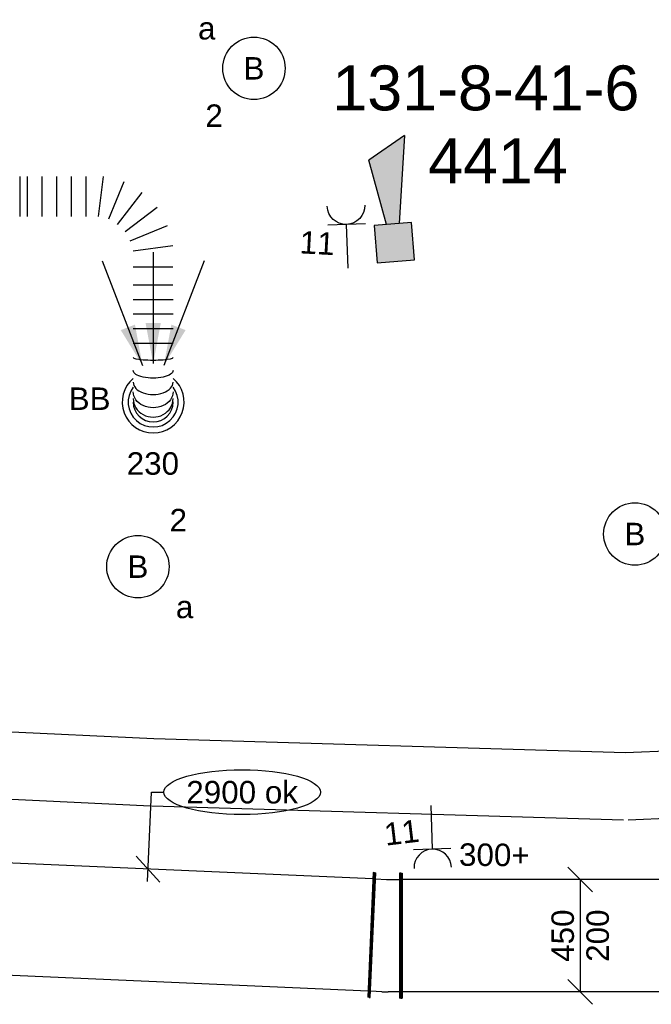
# Model space of a CAD drawing. Extents: x -138812 to 250702, y -18987 to 104055.
# Tile 71 of 193: x 75795 to 78326, y 17429 to 21373. Entities that reach past the tile are written whole.
import ezdxf
from ezdxf.enums import TextEntityAlignment as Align

# ---------------------------------------------------------------- set-up
doc = ezdxf.new("R2010")
doc.units = 0
doc.header["$LTSCALE"] = 50
doc.linetypes.add('CENTER2', pattern=[28.575, 19.05, -3.175, 3.175, -3.175])
doc.layers.get('0').update_dxf_attribs({"linetype": 'CONTINUOUS'})
for name, color, linetype in [('brandmeldserienummers', 1, 'CONTINUOUS'), ('EL6131--', 2, 'CONTINUOUS'), ('EL6222--', 3, 'CONTINUOUS'), ('EL6311--', 3, 'CONTINUOUS'), ('EL6511--', 3, 'CONTINUOUS'), ('EM6131--', 1, 'CONTINUOUS'), ('lMcht retour bestaand', 1, 'CONTINUOUS'), ('lMcht retour bestaand_PR', 1, 'CONTINUOUS'), ('WL570---_RETOUR', 112, 'CONTINUOUS'), ('WL570---_RETOUR_RST', 2, 'CONTINUOUS'), ('WL570---_RETOUR_RST_HL', 1, 'CONTINUOUS'), ('WM570---_RETOUR_PR', 1, 'CONTINUOUS'), ('WM570---_RETOUR_RST_PR', 1, 'CONTINUOUS')]:
    doc.layers.add(name, color=color, linetype=linetype)
doc.styles.add('BURO-018', font='ARIAL.TTF', dxfattribs={"height": 90})

# ---------------------------------------------------------------- blocks, each defined once
blk = doc.blocks.new('1115B3A')
at = {"color": 0, "linetype": 'Continuous'}
blk.add_circle((0, 0), 2.5, dxfattribs=at)
at = {"color": 0, "linetype": 'Continuous', "style": 'BURO-018'}
for tag, p in [('E_GKAST', (0, 8)), ('E_GROEP', (0, 5)), ('E_SGROEP', (4.5, 5)), ('E_ARMCODE', (0, 0)), ('E_SLET', (4.5, -1))]:
    blk.add_attdef(tag, text='', height=1.8, dxfattribs=at).set_placement(p, align=Align.MIDDLE)
blk = doc.blocks.new('E00028')
at = {"color": 0, "linetype": 'Continuous'}
for p, q in [((1.5, 11), (-1.5, 9.268)), ((1.5, 11), (0.5, 4)), ((-0.5, 4), (-1.5, 9.268)), ((-1.5, 4), (-1.5, 1)), ((1.5, 4), (-1.5, 4)), ((1.5, 1), (1.5, 4)), ((-1.5, 1), (1.5, 1))]:
    blk.add_line(p, q, dxfattribs=at)
for points in [[(-1.5, 9.268), (1.5, 11), (-0.5, 4), (0.5, 4)], [(-1.5, 4), (1.5, 4), (-1.5, 1), (1.5, 1)]]:
    blk.add_solid(points, dxfattribs=at)
at = {"color": 0, "linetype": 'Continuous', "style": 'BURO-018'}
blk.add_attdef('E_TEXT1', text='', height=1.8, dxfattribs=at).set_placement((0, 13.5), align=Align.MIDDLE)
at = {"color": 0, "linetype": 'Continuous', "style": 'BURO-018', "flags": 1}
blk.add_attdef('E_MATCODE', (0, 0), '', height=1.8, dxfattribs=at)
blk = doc.blocks.new('*U65')
at = {"color": 0, "ltscale": 10}
for p, q in [((0, 135, -2730), (3738.4, 135, -2730)), ((0, -135, -2730), (3738.4, -135, -2730))]:
    blk.add_line(p, q, dxfattribs=at)
at = {"layer": 'EM6131--', "color": 1, "style": 'BURO-018'}
blk.add_attdef('POSNR', text='', height=90, dxfattribs=at).set_placement((0, 0), align=Align.MIDDLE)
blk = doc.blocks.new('*U66')
at = {"color": 0, "ltscale": 10}
for p, q in [((0, 135, -2730), (1890.6, 135, -2730)), ((0, -135, -2730), (1890.6, -135, -2730))]:
    blk.add_line(p, q, dxfattribs=at)
at = {"layer": 'EM6131--', "color": 1, "style": 'BURO-018'}
blk.add_attdef('POSNR', text='', height=90, dxfattribs=at).set_placement((0, 0), align=Align.MIDDLE)
blk = doc.blocks.new('*U101')
at = {"color": 0, "ltscale": 10}
for p, q in [((0, 135, -2730), (2700.9, 135, -2730)), ((0, -135, -2730), (2700.9, -135, -2730))]:
    blk.add_line(p, q, dxfattribs=at)
at = {"layer": 'EM6131--', "color": 1, "style": 'BURO-018'}
blk.add_attdef('POSNR', text='', height=90, dxfattribs=at).set_placement((0, 0), align=Align.MIDDLE)
blk = doc.blocks.new('*U437')
at = {"color": 0, "ltscale": 10}
for p, q in [((0, 80, -2740.4), (0, -80, -2740.4)), ((29.4, 80, -2740.4), (29.4, -80, -2740.4)), ((88.2, 80, -2740.4), (88.2, -80, -2740.4)), ((147, 80, -2740.4), (147, -80, -2740.4)), ((205.8, 80, -2740.4), (205.8, -80, -2740.4)), ((264.6, 80, -2740.4), (264.6, -80, -2740.4)), ((315.1, -80, -2740.4), (336.2, 80, -2740.4)), ((417.5, 58.2, -2740.4), (355.8, -90.9, -2740.4)), ((392.3, -112, -2740.4), (490.5, 16.1, -2740.4)), ((550.1, -43.5, -2740.4), (422.1, -141.8, -2740.4)), ((443.1, -178.2, -2740.4), (592.2, -116.5, -2740.4)), ((614, -197.9, -2740.4), (454, -218.9, -2740.4)), ((614, -282.9, -2740.4), (454, -282.9, -2740.4)), ((614.1, -354.9, -2740.4), (454.1, -355.2, -2740.4)), ((614.2, -413.3, -2740.4), (454.2, -413.5, -2740.4)), ((614.2, -471.6, -2740.4), (454.2, -471.9, -2740.4)), ((614.3, -530, -2740.4), (454.3, -530.2, -2740.4)), ((614.4, -588.3, -2740.4), (454.4, -588.6, -2740.4))]:
    blk.add_line(p, q, dxfattribs=at)
blk.add_arc((534.8, -823.3, -2740.4), 80, 180.0831, 0.0831, dxfattribs=at)
for centre, ratio in [((534.5, -644.7, -2740.4), 0.131652), ((534.6, -743.9, -2740.4), 0.614014), ((534.7, -809.3, -2740.4), 0.931852)]:
    blk.add_ellipse(centre, major_axis=(-80, -0.1), ratio=ratio, start_param=0, end_param=3.141593, dxfattribs=at)
at = {"color": 0, "ltscale": 10, "extrusion": (0, 0, -1)}
for centre, ratio in [((534.6, -697, -2740.4), 0.385986), ((534.7, -782.2, -2740.4), 0.800199)]:
    blk.add_ellipse(centre, major_axis=(80, 0.1), ratio=ratio, start_param=0, end_param=3.141593, dxfattribs=at)
at = {"layer": 'WM570---_RETOUR_PR', "color": 1, "style": 'BURO-018'}
blk.add_attdef('POSNR', text='', height=90, dxfattribs=at).set_placement((0, 0), align=Align.MIDDLE)
blk = doc.blocks.new('*U439')
at = {"color": 0, "ltscale": 10}
blk.add_arc((0, 0, -2449.5), 100, 143.2132, 36.953, dxfattribs=at)
blk.add_arc((0, 0, -2449.5), 100, 143.2132, 36.953, dxfattribs=at)
blk.add_arc((0, 0, -2449.5), 100, 143.2132, 36.953, dxfattribs=at)
at = {"layer": 'WL570---_RETOUR_RST_HL', "linetype": 'CENTER2'}
blk.add_circle((0, 0, -2449.5), 0.075, dxfattribs=at)
blk.add_circle((0, 0, -2449.5), 0.075, dxfattribs=at)
blk.add_circle((0, 0, -2449.5), 0.075, dxfattribs=at)
at = {"layer": 'WM570---_RETOUR_RST_PR', "color": 1, "style": 'BURO-018'}
blk.add_attdef('POSNR', text='', height=90, dxfattribs=at).set_placement((0, 0), align=Align.MIDDLE)
blk = doc.blocks.new('*U465')
at = {"ltscale": 10}
for points in [[(0, 154), (-30.6, 317.2), (30.6, 317.2)], [(-42.8, 146.7), (-129.9, 288.1), (-72.9, 310)], [(42.8, 146.7), (72.9, 310), (129.9, 288.1)]]:
    blk.add_hatch(color=0, dxfattribs=at).paths.add_polyline_path(points)
at = {"color": 0, "ltscale": 10}
for p, q in [((0, 600, -2400), (0, 154, -2400)), ((-203.8, 565.3, -2400), (-42.8, 146.7, -2400)), ((203.8, 565.3, -2400), (42.8, 146.7, -2400))]:
    blk.add_line(p, q, dxfattribs=at)
for radius, start, end in [(124, 130.2608, 49.9053), (100, 143.2132, 36.953)]:
    blk.add_arc((0, 0, -2400), radius, start, end, dxfattribs=at)
at = {"layer": 'WL570---_RETOUR_RST', "color": 1, "style": 'BURO-018'}
for tag in ['MC', 'Q']:
    blk.add_attdef(tag, text='', height=90, dxfattribs=at).set_placement((0, 0), align=Align.MIDDLE)
at = {"layer": 'WM570---_RETOUR_RST_PR', "color": 1, "style": 'BURO-018'}
blk.add_attdef('POSNR', text='', height=90, dxfattribs=at).set_placement((0, 0), align=Align.MIDDLE)
blk = doc.blocks.new('*U487')
at = {"color": 0, "ltscale": 10}
for p, q in [((0, 250, -3000), (5, 250, -3000)), ((0, -250, -3000), (0, 250, -3000)), ((5, -250, -3000), (5, 250, -3000)), ((2295.2, 250, -3000), (2290.2, 250, -3000)), ((2290.2, -250, -3000), (2290.2, 250, -3000)), ((2295.2, -250, -3000), (2295.2, 250, -3000)), ((5, 225, -3000), (2290.2, 225, -3000)), ((5, -225, -3000), (2290.2, -225, -3000)), ((0, -250, -3000), (5, -250, -3000)), ((2295.2, -250, -3000), (2290.2, -250, -3000))]:
    blk.add_line(p, q, dxfattribs=at)
at = {"layer": 'lMcht retour bestaand_PR', "color": 1, "style": 'BURO-018'}
blk.add_attdef('POSNR', text='', height=90, dxfattribs=at).set_placement((0, 0), align=Align.MIDDLE)
blk = doc.blocks.new('*U488')
at = {"layer": 'lMcht retour bestaand', "color": 0, "ltscale": 10}
for p, q in [((-2.2, -50), (13.4, 307.9)), ((13.4, 307.9), (63.4, 307.9)), ((47.8, -52.1), (-47.8, 52.1))]:
    blk.add_line(p, q, dxfattribs=at)
blk.add_ellipse((377.2, 307.9), major_axis=(313.7, 0), ratio=0.286888, dxfattribs=at)
at = {"layer": 'lMcht retour bestaand', "color": 0, "style": 'BURO-018'}
blk.add_text('2900 ok', height=90, dxfattribs=at).set_placement((153.4, 262.9))
blk = doc.blocks.new('*U489')
at = {"color": 0, "ltscale": 10}
for p, q in [((-58.2, 250, -3000), (-53.2, 250, -3000)), ((-58.2, -250, -3000), (-58.2, 250, -3000)), ((-53.2, -250, -3000), (-53.2, 250, -3000)), ((64, 247.4, -3000), (42.2, -252.1, -3000)), ((69, 247.2, -3000), (47.2, -252.3, -3000)), ((69, 247.2, -3000), (64, 247.4, -3000)), ((-53.2, 225, -3000), (-8.2, 225, -3000)), ((18, 224.4, -3000), (62.9, 222.5, -3000)), ((-8.2, -225, -3000), (-53.2, -225, -3000)), ((43.3, -227.1, -3000), (-1.6, -225.1, -3000)), ((-58.2, -250, -3000), (-53.2, -250, -3000)), ((47.2, -252.3, -3000), (42.2, -252.1, -3000))]:
    blk.add_line(p, q, dxfattribs=at)
for radius in [599.9, 149.9]:
    blk.add_arc((-8.2, -374.9, -3000), radius, 87.5, 90, dxfattribs=at)
at = {"layer": 'lMcht retour bestaand_PR', "color": 1, "style": 'BURO-018'}
blk.add_attdef('POSNR', text='', height=90, dxfattribs=at).set_placement((0, 0), align=Align.MIDDLE)
blk = doc.blocks.new('*U490')
at = {"color": 0, "ltscale": 10}
for p, q in [((0, 250, -3000), (5, 250, -3000)), ((0, -250, -3000), (0, 250, -3000)), ((5, -250, -3000), (5, 250, -3000)), ((2550.3, 250, -3000), (2545.3, 250, -3000)), ((2545.3, -250, -3000), (2545.3, 250, -3000)), ((2550.3, -250, -3000), (2550.3, 250, -3000)), ((5, 225, -3000), (2545.3, 225, -3000)), ((5, -225, -3000), (2545.3, -225, -3000)), ((0, -250, -3000), (5, -250, -3000)), ((2550.3, -250, -3000), (2545.3, -250, -3000))]:
    blk.add_line(p, q, dxfattribs=at)
at = {"layer": 'lMcht retour bestaand_PR', "color": 1, "style": 'BURO-018'}
blk.add_attdef('POSNR', text='', height=90, dxfattribs=at).set_placement((0, 0), align=Align.MIDDLE)
blk = doc.blocks.new('*U491')
at = {"layer": 'lMcht retour bestaand', "color": 0, "ltscale": 10}
for p, q in [((50, 175), (-50, 275)), ((0, 225), (0, -225)), ((50, -275), (-50, -175))]:
    blk.add_line(p, q, dxfattribs=at)
at = {"layer": 'lMcht retour bestaand', "color": 0, "style": 'BURO-018'}
for s, p in [('450', (-25, -104.9)), ('200', (115, -104.9)), ('200', (115, -104.9))]:
    blk.add_text(s, height=90, rotation=90, dxfattribs=at).set_placement(p)
blk = doc.blocks.new('111304')
at = {"color": 0, "linetype": 'Continuous'}
for p, q in [((-1.5, 4.5), (1.5, 4.5)), ((0, 1), (0, 4.5))]:
    blk.add_line(p, q, dxfattribs=at)
blk.add_arc((0, 6), 1.5, 180, 0, dxfattribs=at)
at = {"color": 0, "linetype": 'Continuous', "style": 'BURO-018'}
for tag, p in [('E_GKAST', (0, 11.5)), ('E_GROEP', (0, 8.5)), ('E_SGROEP', (4.5, 8.5))]:
    blk.add_attdef(tag, text='', height=1.8, dxfattribs=at).set_placement(p, align=Align.MIDDLE)
at = {"color": 0, "linetype": 'Continuous', "style": 'BURO-018', "flags": 1}
for tag, p in [('E_VERMCODE', (13, 8.5)), ('E_MATCODE', (0, 0))]:
    blk.add_attdef(tag, text='', height=1.8, dxfattribs=at).set_placement(p, align=Align.MIDDLE)

msp = doc.modelspace()

# ---------------------------------------------------------------- block references
at = {"layer": 'EL6131--'}
for name, p, rotation in [('*U65', (76326.27699, 18357.66024, 2730), 177.3066762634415), ('*U101', (80926.34409, 18414.25641, 2730), 182.3968199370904), ('*U66', (78218.36889, 18301.23833, 2730), 178.2913317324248)]:
    msp.add_blockref(name, p, dxfattribs=dict(at, rotation=rotation))
at = {"layer": 'EL6222--'}
ref = msp.add_blockref('111304', (77112.97622, 20328.37674), dxfattribs=dict(at, xscale=-50.00000000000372, yscale=50.0000000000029, zscale=50, rotation=1.974251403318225))
ref.add_attrib('E_GROEP', '11', dxfattribs={"layer": '0', "color": 1, "linetype": 'Continuous', "height": 90, "rotation": 356.95770219, "style": 'BURO-018'}).set_placement((76987.46913, 20478.6744), align=Align.MIDDLE)
ref = msp.add_blockref('111304', (77440.85672, 18275.35589), dxfattribs=dict(at, xscale=50.00000000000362, yscale=50.00000000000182, zscale=50, rotation=181.7997045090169))
ref.add_attrib('E_GROEP', '11', dxfattribs={"layer": '0', "color": 1, "linetype": 'Continuous', "height": 90, "rotation": 6.81625372, "style": 'BURO-018'}).set_placement((77325.51443, 18117.12324), align=Align.MIDDLE)
at = {"layer": 'EL6311--'}
ref = msp.add_blockref('1115B3A', (76733.92396, 21178.51828), dxfattribs=dict(at, xscale=49.99999999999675, yscale=49.99999999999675, zscale=50, rotation=184.8064754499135))
ref.add_attrib('E_ARMCODE', 'B', dxfattribs={"layer": '0', "color": 1, "linetype": 'Continuous', "height": 90, "style": 'BURO-018'}).set_placement((76733.92396, 21178.51828), align=Align.MIDDLE)
ref.add_attrib('E_SLET', 'a', dxfattribs={"layer": '0', "color": 1, "linetype": 'Continuous', "height": 90, "style": 'BURO-018'}).set_placement((76544.87603, 21338.23954), align=Align.MIDDLE)
ref.add_attrib('E_GROEP', '2', dxfattribs={"layer": '0', "color": 1, "linetype": 'Continuous', "height": 90, "style": 'BURO-018'}).set_placement((76574.20269, 20989.47036), align=Align.MIDDLE)
ref = msp.add_blockref('1115B3A', (78259.9253, 19312.93927), dxfattribs=dict(at, xscale=49.99999999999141, yscale=49.99999999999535, zscale=50, rotation=2.44883697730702))
ref.add_attrib('E_ARMCODE', 'B', dxfattribs={"layer": '0', "color": 1, "linetype": 'Continuous', "height": 90, "style": 'BURO-018'}).set_placement((78259.9253, 19312.93927), align=Align.MIDDLE)
ref.add_attrib('E_SLET', 'a', dxfattribs={"layer": '0', "color": 1, "linetype": 'Continuous', "height": 90, "style": 'BURO-018'}).set_placement((78442.24275, 19145.57635), align=Align.MIDDLE)
ref.add_attrib('E_GROEP', '2', dxfattribs={"layer": '0', "color": 1, "linetype": 'Continuous', "height": 90, "style": 'BURO-018'}).set_placement((78427.28821, 19495.25672), align=Align.MIDDLE)
ref = msp.add_blockref('1115B3A', (76268.93914, 19182.12242), dxfattribs=dict(at, xscale=49.99999999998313, yscale=49.99999999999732, zscale=50, rotation=4.126107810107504))
ref.add_attrib('E_ARMCODE', 'B', dxfattribs={"layer": '0', "color": 1, "linetype": 'Continuous', "height": 90, "style": 'BURO-018'}).set_placement((76268.93914, 19182.12242), align=Align.MIDDLE)
ref.add_attrib('E_SLET', 'a', dxfattribs={"layer": '0', "color": 1, "linetype": 'Continuous', "height": 90, "style": 'BURO-018'}).set_placement((76456.07715, 19020.16759), align=Align.MIDDLE)
ref.add_attrib('E_GROEP', '2', dxfattribs={"layer": '0', "color": 1, "linetype": 'Continuous', "height": 90, "style": 'BURO-018'}).set_placement((76430.89397, 19369.26043), align=Align.MIDDLE)
at = {"layer": 'EL6511--', "xscale": 49.99999999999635, "yscale": 49.99999999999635, "zscale": 50, "rotation": 4.638514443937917}
msp.add_blockref('E00028', (77306.67703, 20355.14028), dxfattribs=at)
at = {"layer": 'lMcht retour bestaand'}
for name, p in [('*U488', (76309.54068, 17970.75595, 3000)), ('*U491', (78040.79615, 17703.85915, 3000))]:
    msp.add_blockref(name, p, dxfattribs=at)
at = {"layer": 'WL570---_RETOUR'}
msp.add_blockref('*U437', (75795.45644, 20664.97526, 2740.4), dxfattribs=at)
for name, p, rotation in [('*U487', (77205.86698, 17706.39693, 3000), 177.499355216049), ('*U489', (77263.9916, 17703.85915, 3000), 180), ('*U490', (79872.49394, 17703.85915, 3000), 180)]:
    msp.add_blockref(name, p, dxfattribs=dict(at, rotation=rotation))
at = {"layer": 'WL570---_RETOUR_RST'}
ref = msp.add_blockref('*U465', (76330.20666, 19841.65047, 2400), dxfattribs=at)
ref.add_attrib('Q', '230', dxfattribs={"color": 1, "height": 90, "style": 'BURO-018'}).set_placement((76328.98459, 19595.46337), align=Align.MIDDLE)
ref.add_attrib('MC', 'BB', dxfattribs={"color": 1, "height": 90, "style": 'BURO-018'}).set_placement((76075.52058, 19854.90918), align=Align.MIDDLE)
msp.add_blockref('*U439', (76330.20666, 19841.65047, 2449.5), dxfattribs=at)

# ---------------------------------------------------------------- texts
at = {"layer": 'brandmeldserienummers', "color": 1, "style": 'BURO-018'}
for s, p in [('131-8-41-6', (77048.04127, 21009.97666)), ('4414', (77431.92409, 20717.51287))]:
    msp.add_text(s, height=180, dxfattribs=at).set_placement(p)
at = {"layer": 'EL6222--', "color": 1, "style": 'BURO-018'}
msp.add_text('300+', height=90, rotation=359.53441924, dxfattribs=at).set_placement((77555.09975, 17983.80298))

doc.saveas('drawing.dxf')
